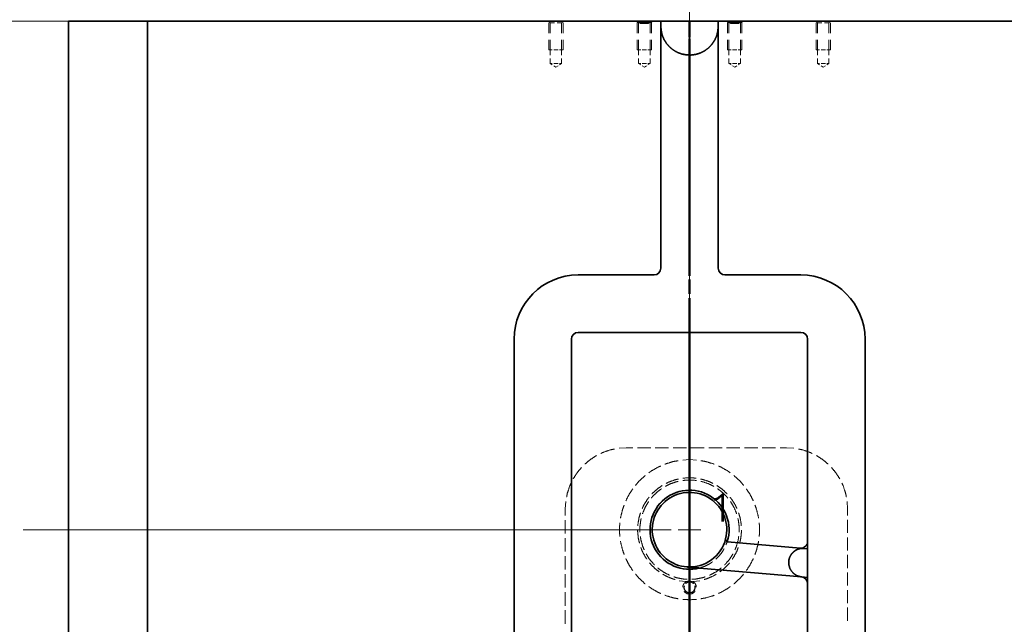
# Model space of a CAD drawing. Header units: millimetres. Extents: x 0 to 1189, y 0 to 841.
# Tile 10 of 28: x 276 to 494, y 508 to 641. Entities that reach past the tile are written whole.
import ezdxf

# ---------------------------------------------------------------- set-up
doc = ezdxf.new("R2010")
doc.units = ezdxf.units.MM
doc.layers.add('1', color=7, linetype='Continuous')
doc.styles.add('mdcsolid', font='simplex.shx')

msp = doc.modelspace()

# ---------------------------------------------------------------- linework, layer by layer
at = {"layer": '1', "color": 4, "linetype": 'Continuous', "lineweight": 13}
for p, q in [((424.42, 232.68), (424.42, 653.52)), ((302.84, 641.1), (201.06, 641.1)), ((420.34, 528.6), (276.92, 528.6))]:
    msp.add_line(p, q, dxfattribs=at)
at = {"layer": '1', "color": 12, "linetype": 'Continuous', "lineweight": 35}
for q in [(286.92, 116.1), (304.43, 641.1)]:
    msp.add_line((286.92, 641.1), q, dxfattribs=at)
at = {"layer": '1', "color": 253, "linetype": 'Continuous', "lineweight": 35}
for p, q in [((304.42, 641.1), (304.42, 116.1)), ((304.42, 641.1), (418.07, 641.1)), ((418.07, 641.1), (418.07, 586.45)), ((424.54, 641.1), (424.31, 641.1)), ((430.77, 641.1), (430.77, 586.45)), ((430.77, 641.1), (544.42, 641.1)), ((416.57, 584.95), (399.77, 584.95)), ((449.07, 584.95), (432.27, 584.95)), ((449.07, 572.25), (399.77, 572.25)), ((385.57, 570.75), (385.57, 386.45)), ((398.27, 570.75), (398.27, 326.04)), ((450.57, 526.04), (450.57, 570.75)), ((463.27, 486.2), (463.27, 570.75)), ((448.94, 524.55), (432.86, 525.95)), ((450.57, 526.04), (450.57, 524.4)), ((450.57, 524.4), (449.81, 524.47)), ((423.9, 520.36), (423.91, 520.36)), ((426.62, 520.12), (449.2, 518.15)), ((449.25, 518.14), (450.57, 518.03)), ((450.57, 518.03), (450.57, 516.65)), ((450.57, 426.04), (450.57, 516.65))]:
    msp.add_line(p, q, dxfattribs=at)
at = {"layer": '1', "color": 251, "linetype": 'Continuous', "lineweight": 13}
for p, q in [((393.17, 641.1), (393.31, 640.95)), ((393.17, 641.1), (393.17, 641.1)), ((393.17, 641.1), (393.17, 641.1)), ((393.41, 640.85), (393.56, 640.71)), ((394.83, 641.1), (394.21, 641.1)), ((395.46, 641.1), (394.83, 641.1)), ((396.11, 640.71), (396.26, 640.85)), ((396.36, 640.95), (396.5, 641.1)), ((396.5, 641.1), (396.5, 641.1)), ((396.5, 641.1), (396.5, 641.1)), ((412.76, 641.1), (412.9, 640.95)), ((412.76, 641.1), (412.76, 641.1)), ((412.76, 641.1), (412.76, 641.1)), ((412.81, 641.1), (412.81, 641)), ((412.81, 640.94), (412.81, 640.85)), ((413, 640.85), (413.15, 640.71)), ((413.51, 640.85), (413.51, 640.75)), ((413.7, 640.85), (413.7, 640.75)), ((414.42, 641.1), (413.8, 641.1)), ((414.42, 640.85), (413.82, 640.85)), ((414.12, 640.85), (414.12, 640.75)), ((414.36, 640.75), (414.36, 640.85)), ((415.05, 641.1), (414.42, 641.1)), ((415.03, 640.85), (414.42, 640.85)), ((414.49, 640.85), (414.49, 640.75)), ((414.73, 640.85), (414.73, 640.75)), ((415.14, 640.85), (415.14, 640.75)), ((415.34, 640.85), (415.34, 640.75)), ((415.7, 640.71), (415.85, 640.85)), ((415.95, 640.95), (416.09, 641.1)), ((416.04, 641), (416.04, 641.1)), ((416.04, 640.85), (416.04, 640.94)), ((416.09, 641.1), (416.09, 641.1)), ((416.09, 641.1), (416.09, 641.1)), ((432.76, 641.1), (432.9, 640.95)), ((432.76, 641.1), (432.76, 641.1)), ((432.76, 641.1), (432.76, 641.1)), ((432.81, 641.1), (432.81, 641)), ((432.81, 640.94), (432.81, 640.85)), ((433, 640.85), (433.15, 640.71)), ((433.51, 640.85), (433.51, 640.75)), ((433.7, 640.85), (433.7, 640.75)), ((434.42, 641.1), (433.8, 641.1)), ((434.42, 640.85), (433.82, 640.85)), ((434.12, 640.85), (434.12, 640.75)), ((434.36, 640.75), (434.36, 640.85)), ((435.05, 641.1), (434.42, 641.1)), ((435.03, 640.85), (434.42, 640.85)), ((434.49, 640.85), (434.49, 640.75)), ((434.73, 640.85), (434.73, 640.75)), ((435.14, 640.85), (435.14, 640.75)), ((435.34, 640.85), (435.34, 640.75)), ((435.7, 640.71), (435.85, 640.85)), ((435.95, 640.95), (436.09, 641.1)), ((436.04, 641), (436.04, 641.1)), ((436.04, 640.85), (436.04, 640.94)), ((436.09, 641.1), (436.09, 641.1)), ((436.09, 641.1), (436.09, 641.1)), ((452.35, 641.1), (452.49, 640.95)), ((452.35, 641.1), (452.35, 641.1)), ((452.35, 641.1), (452.35, 641.1)), ((452.59, 640.85), (452.74, 640.71)), ((454.01, 641.1), (453.39, 641.1)), ((454.64, 641.1), (454.01, 641.1)), ((455.29, 640.71), (455.44, 640.85)), ((455.54, 640.95), (455.68, 641.1)), ((455.68, 641.1), (455.68, 641.1)), ((455.68, 641.1), (455.68, 641.1)), ((393.25, 640.71), (393.25, 638.47)), ((393.56, 640.71), (393.56, 638.47)), ((396.11, 638.47), (396.11, 640.71)), ((396.42, 640.71), (396.42, 638.47)), ((412.84, 640.71), (412.84, 638.47)), ((413.15, 640.71), (413.15, 638.47)), ((413.51, 640.69), (413.51, 640.6)), ((413.57, 640.6), (413.55, 640.6)), ((413.57, 640.6), (413.62, 640.6)), ((413.65, 640.6), (413.7, 640.6)), ((413.7, 640.69), (413.7, 640.6)), ((413.76, 640.6), (413.74, 640.6)), ((413.76, 640.6), (413.9, 640.6)), ((413.99, 640.6), (414.12, 640.6)), ((414.12, 640.69), (414.12, 640.6)), ((414.18, 640.6), (414.16, 640.6)), ((414.18, 640.6), (414.36, 640.6)), ((414.36, 640.6), (414.36, 640.69)), ((414.39, 640.6), (414.39, 640.6)), ((414.39, 640.59), (414.39, 640.59)), ((414.42, 640.59), (414.41, 640.59)), ((414.44, 640.59), (414.42, 640.59)), ((414.45, 640.6), (414.45, 640.6)), ((414.45, 640.59), (414.45, 640.59)), ((414.49, 640.69), (414.49, 640.6)), ((414.49, 640.6), (414.67, 640.6)), ((414.69, 640.6), (414.67, 640.6)), ((414.73, 640.69), (414.73, 640.6)), ((414.73, 640.6), (414.86, 640.6)), ((414.95, 640.6), (415.08, 640.6)), ((415.11, 640.6), (415.08, 640.6)), ((415.14, 640.69), (415.14, 640.6)), ((415.14, 640.6), (415.2, 640.6)), ((415.23, 640.6), (415.28, 640.6)), ((415.3, 640.6), (415.28, 640.6)), ((415.34, 640.69), (415.34, 640.6)), ((415.7, 638.47), (415.7, 640.71)), ((416.01, 640.71), (416.01, 638.47)), ((432.84, 640.71), (432.84, 638.47)), ((433.15, 640.71), (433.15, 638.47)), ((433.51, 640.69), (433.51, 640.6)), ((433.57, 640.6), (433.55, 640.6)), ((433.57, 640.6), (433.62, 640.6)), ((433.65, 640.6), (433.7, 640.6)), ((433.7, 640.69), (433.7, 640.6)), ((433.76, 640.6), (433.74, 640.6)), ((433.76, 640.6), (433.9, 640.6)), ((433.99, 640.6), (434.12, 640.6)), ((434.12, 640.69), (434.12, 640.6)), ((434.18, 640.6), (434.16, 640.6)), ((434.18, 640.6), (434.36, 640.6)), ((434.36, 640.6), (434.36, 640.69)), ((434.39, 640.6), (434.39, 640.6)), ((434.39, 640.59), (434.39, 640.59)), ((434.42, 640.59), (434.41, 640.59)), ((434.44, 640.59), (434.42, 640.59)), ((434.45, 640.6), (434.45, 640.6)), ((434.45, 640.59), (434.45, 640.59)), ((434.49, 640.69), (434.49, 640.6)), ((434.49, 640.6), (434.67, 640.6)), ((434.69, 640.6), (434.67, 640.6)), ((434.73, 640.69), (434.73, 640.6)), ((434.73, 640.6), (434.86, 640.6)), ((434.95, 640.6), (435.08, 640.6)), ((435.11, 640.6), (435.08, 640.6)), ((435.14, 640.69), (435.14, 640.6)), ((435.14, 640.6), (435.2, 640.6)), ((435.23, 640.6), (435.28, 640.6)), ((435.3, 640.6), (435.28, 640.6)), ((435.34, 640.69), (435.34, 640.6)), ((435.7, 638.47), (435.7, 640.71)), ((436.01, 640.71), (436.01, 638.47)), ((452.43, 640.71), (452.43, 638.47)), ((452.74, 640.71), (452.74, 638.47)), ((455.29, 638.47), (455.29, 640.71)), ((455.6, 640.71), (455.6, 638.47)), ((393.25, 636.98), (393.25, 634.75)), ((393.56, 636.98), (393.56, 634.75)), ((396.11, 634.75), (396.11, 636.98)), ((396.42, 636.98), (396.42, 634.75)), ((412.84, 636.98), (412.84, 634.75)), ((413.15, 636.98), (413.15, 634.75)), ((415.7, 634.75), (415.7, 636.98)), ((416.01, 636.98), (416.01, 634.75)), ((432.84, 636.98), (432.84, 634.75)), ((433.15, 636.98), (433.15, 634.75)), ((435.7, 634.75), (435.7, 636.98)), ((436.01, 636.98), (436.01, 634.75)), ((452.43, 636.98), (452.43, 634.75)), ((452.74, 636.98), (452.74, 634.75)), ((455.29, 634.75), (455.29, 636.98)), ((455.6, 636.98), (455.6, 634.75)), ((393.36, 634.75), (393.25, 634.75)), ((393.56, 634.75), (393.44, 634.75)), ((393.56, 634.75), (393.56, 633.61)), ((394.83, 634.75), (394.36, 634.75)), ((395.31, 634.75), (394.83, 634.75)), ((396.11, 634.75), (396.23, 634.75)), ((396.11, 633.61), (396.11, 634.75)), ((396.31, 634.75), (396.42, 634.75)), ((412.95, 634.75), (412.84, 634.75)), ((413.15, 634.75), (413.03, 634.75)), ((413.15, 634.75), (413.15, 633.61)), ((414.42, 634.75), (413.95, 634.75)), ((414.9, 634.75), (414.42, 634.75)), ((415.7, 634.75), (415.82, 634.75)), ((415.7, 633.61), (415.7, 634.75)), ((415.9, 634.75), (416.01, 634.75)), ((432.95, 634.75), (432.84, 634.75)), ((433.15, 634.75), (433.03, 634.75)), ((433.15, 634.75), (433.15, 633.61)), ((434.42, 634.75), (433.95, 634.75)), ((434.9, 634.75), (434.42, 634.75)), ((435.7, 634.75), (435.82, 634.75)), ((435.7, 633.61), (435.7, 634.75)), ((435.9, 634.75), (436.01, 634.75)), ((452.54, 634.75), (452.43, 634.75)), ((452.74, 634.75), (452.62, 634.75)), ((452.74, 634.75), (452.74, 633.61)), ((454.01, 634.75), (453.54, 634.75)), ((454.49, 634.75), (454.01, 634.75)), ((455.29, 634.75), (455.41, 634.75)), ((455.29, 633.61), (455.29, 634.75)), ((455.49, 634.75), (455.6, 634.75)), ((393.56, 632.85), (393.56, 631.71)), ((396.11, 631.71), (396.11, 632.85)), ((413.15, 632.85), (413.15, 631.71)), ((415.7, 631.71), (415.7, 632.85)), ((433.15, 632.85), (433.15, 631.71)), ((435.7, 631.71), (435.7, 632.85)), ((452.74, 632.85), (452.74, 631.71)), ((455.29, 631.71), (455.29, 632.85)), ((393.56, 631.71), (394.04, 631.42)), ((394.83, 631.71), (394.36, 631.71)), ((394.36, 631.23), (394.83, 630.95)), ((395.31, 631.71), (394.83, 631.71)), ((394.83, 630.95), (395.31, 631.23)), ((395.63, 631.42), (396.11, 631.71)), ((413.15, 631.71), (413.63, 631.42)), ((414.42, 631.71), (413.95, 631.71)), ((413.95, 631.23), (414.42, 630.95)), ((414.9, 631.71), (414.42, 631.71)), ((414.42, 630.95), (414.9, 631.23)), ((415.22, 631.42), (415.7, 631.71)), ((433.15, 631.71), (433.63, 631.42)), ((434.42, 631.71), (433.95, 631.71)), ((433.95, 631.23), (434.42, 630.95)), ((434.9, 631.71), (434.42, 631.71)), ((434.42, 630.95), (434.9, 631.23)), ((435.22, 631.42), (435.7, 631.71)), ((452.74, 631.71), (453.22, 631.42)), ((454.01, 631.71), (453.54, 631.71)), ((453.54, 631.23), (454.01, 630.95)), ((454.49, 631.71), (454.01, 631.71)), ((454.01, 630.95), (454.49, 631.23)), ((454.81, 631.42), (455.29, 631.71)), ((410.42, 546.73), (408.84, 546.62)), ((411.9, 546.73), (410.42, 546.73)), ((415.85, 546.73), (412.89, 546.73)), ((419.79, 546.73), (416.83, 546.73)), ((423.74, 546.73), (420.78, 546.73)), ((427.68, 546.73), (424.72, 546.73)), ((431.63, 546.73), (428.67, 546.73)), ((435.57, 546.73), (432.61, 546.73)), ((439.51, 546.73), (436.56, 546.73)), ((443.46, 546.73), (440.5, 546.73)), ((445.92, 546.73), (444.45, 546.73)), ((447.51, 546.62), (445.92, 546.73)), ((424.42, 544.1), (422.91, 544.01)), ((425.94, 544.01), (424.42, 544.1)), ((397.03, 534.81), (396.92, 533.23)), ((459.42, 533.23), (459.32, 534.81)), ((396.92, 533.23), (396.92, 531.73)), ((459.42, 531.77), (459.42, 533.23)), ((396.92, 530.73), (396.92, 527.74)), ((459.42, 527.88), (459.42, 530.8)), ((396.92, 526.75), (396.92, 523.76)), ((459.42, 523.99), (459.42, 526.91)), ((396.92, 522.76), (396.92, 519.77)), ((459.42, 520.11), (459.42, 523.02)), ((459.42, 516.22), (459.42, 519.13)), ((396.92, 518.77), (396.92, 515.78)), ((422.16, 517.32), (423.62, 517.12)), ((425.23, 517.12), (424.63, 517.2)), ((425.23, 517.12), (426.68, 517.32)), ((396.92, 514.78), (396.92, 511.79)), ((459.42, 512.33), (459.42, 515.25)), ((396.92, 510.8), (396.92, 507.8)), ((459.42, 508.44), (459.42, 511.36))]:
    msp.add_line(p, q, dxfattribs=at)
at = {"layer": '1', "color": 1, "linetype": 'Continuous', "lineweight": 50}
for p, q in [((424.42, 638.23), (424.42, 641.2)), ((424.42, 640.6), (424.42, 637.46)), ((424.42, 634.27), (424.42, 637.24)), ((424.42, 636.41), (424.42, 633.26)), ((424.42, 615.45), (424.42, 633.28)), ((424.42, 632.21), (424.42, 613.32)), ((424.42, 611.49), (424.42, 614.46)), ((424.42, 612.27), (424.42, 609.13)), ((424.42, 607.53), (424.42, 610.5)), ((424.42, 608.08), (424.42, 604.93)), ((424.42, 588.72), (424.42, 606.54)), ((424.42, 603.88), (424.42, 584.99)), ((424.42, 584.76), (424.42, 587.73)), ((424.42, 583.94), (424.42, 580.8)), ((424.42, 580.8), (424.42, 583.77)), ((424.42, 561.99), (424.42, 579.81)), ((424.42, 579.75), (424.42, 576.6)), ((424.42, 575.55), (424.42, 556.66)), ((424.42, 558.03), (424.42, 561)), ((424.42, 554.07), (424.42, 557.04)), ((424.42, 555.61), (424.42, 552.47)), ((424.42, 535.26), (424.42, 553.08)), ((424.42, 551.42), (424.42, 548.27)), ((424.42, 547.22), (424.42, 528.33)), ((424.42, 531.3), (424.42, 534.27)), ((424.42, 527.34), (424.42, 530.31)), ((424.42, 527.28), (424.42, 524.14)), ((424.42, 508.53), (424.42, 526.35)), ((424.42, 523.09), (424.42, 519.94)), ((424.42, 518.89), (424.42, 509.45)), ((424.42, 509.45), (424.42, 502.18))]:
    msp.add_line(p, q, dxfattribs=at)
at = {"layer": '1', "color": 30, "linetype": 'Continuous', "lineweight": 13}
for p, q in [((424.42, 526.1), (424.42, 531.1)), ((421.92, 528.6), (426.92, 528.6))]:
    msp.add_line(p, q, dxfattribs=at)
at = {"layer": '1', "color": 253, "linetype": 'Continuous', "lineweight": 35}
for centre, radius, start, end in [((424.42, 647.44), 6.35, 268.9832, 271.0168), ((416.57, 586.45), 1.5, 270, 0), ((432.27, 586.45), 1.5, 180, 270), ((399.77, 570.75), 14.2, 90, 180), ((449.07, 570.75), 14.2, 0, 90), ((399.77, 570.75), 1.5, 90, 180), ((449.07, 570.75), 1.5, 0, 90), ((424.42, 528.6), 8.75, 342.5352, 284.512), ((424.42, 528.6), 8.25, 345.8097, 266.3697), ((424.42, 528.6), 8.25, 266.3697, 345.8097), ((432.91, 526.45), 0.5, 254.1724, 265), ((449.07, 526.04), 1.5, 265, 0), ((449.07, 516.65), 1.5, 0, 85)]:
    msp.add_arc(centre, radius, start, end, dxfattribs=at)
at = {"layer": '1', "color": 251, "linetype": 'Continuous', "lineweight": 13}
for points, knots in [([(393.79, 641.1), (393.29, 641.1), (393.17, 641.1)], [0, 0, 0.797037, 1, 1]), ([(396.5, 641.1), (396.37, 641.1), (395.88, 641.1)], [0, 0, 0.202963, 1, 1]), ([(413.38, 641.1), (412.88, 641.1), (412.76, 641.1)], [0, 0, 0.797037, 1, 1]), ([(413.41, 640.85), (413.28, 640.85), (412.81, 640.85)], [0, 0, 0.218929, 1, 1]), ([(416.04, 640.85), (415.92, 640.85), (415.44, 640.85)], [0, 0, 0.202984, 1, 1]), ([(416.09, 641.1), (415.96, 641.1), (415.47, 641.1)], [0, 0, 0.202963, 1, 1]), ([(433.38, 641.1), (432.88, 641.1), (432.76, 641.1)], [0, 0, 0.797037, 1, 1]), ([(433.41, 640.85), (433.28, 640.85), (432.81, 640.85)], [0, 0, 0.218982, 1, 1]), ([(436.04, 640.85), (435.92, 640.85), (435.44, 640.85)], [0, 0, 0.202971, 1, 1]), ([(436.09, 641.1), (435.6, 641.1), (435.47, 641.1)], [0, 0, 0.781047, 1, 1]), ([(452.97, 641.1), (452.47, 641.1), (452.35, 641.1)], [0, 0, 0.797037, 1, 1]), ([(455.68, 641.1), (455.55, 641.1), (455.06, 641.1)], [0, 0, 0.203015, 1, 1]), ([(393.56, 640.71), (393.68, 640.71), (394.51, 640.71)], [0, 0, 0.132022, 1, 1]), ([(395.15, 640.71), (395.63, 640.71), (396.11, 640.71)], [0, 0, 0.497972, 1, 1]), ([(413.15, 640.71), (413.27, 640.71), (414.1, 640.71)], [0, 0, 0.132022, 1, 1]), ([(414.74, 640.71), (415.58, 640.71), (415.7, 640.71)], [0, 0, 0.867978, 1, 1]), ([(433.15, 640.71), (433.27, 640.71), (434.1, 640.71)], [0, 0, 0.132065, 1, 1]), ([(434.74, 640.71), (435.22, 640.71), (435.7, 640.71)], [0, 0, 0.497972, 1, 1]), ([(452.74, 640.71), (452.86, 640.71), (453.69, 640.71)], [0, 0, 0.132059, 1, 1]), ([(454.33, 640.71), (454.81, 640.71), (455.29, 640.71)], [0, 0, 0.497972, 1, 1]), ([(403.83, 545), (403.67, 544.92), (402.21, 543.94), (401.28, 543.12)], [0, 0, 0.055554, 0.611114, 1, 1]), ([(407.8, 546.44), (406.93, 546.27), (405.26, 545.7), (404.78, 545.46)], [0, 0, 0.277785, 0.833333, 1, 1]), ([(451.57, 545.46), (451.09, 545.7), (449.42, 546.27), (448.55, 546.44)], [0, 0, 0.166669, 0.722224, 1, 1]), ([(455.07, 543.12), (454.14, 543.94), (452.67, 544.92), (452.52, 545)], [0, 0, 0.388886, 0.944446, 1, 1]), ([(421.9, 543.86), (420.85, 543.68), (419.12, 543.16), (418.97, 543.09)], [0, 0, 0.351856, 0.944448, 1, 1]), ([(429.88, 543.09), (429.73, 543.16), (428, 543.68), (426.94, 543.86)], [0, 0, 0.055553, 0.648153, 1, 1]), ([(400.53, 542.37), (399.71, 541.44), (398.73, 539.98), (398.65, 539.82)], [0, 0, 0.388888, 0.944446, 1, 1]), ([(418.04, 542.69), (417.47, 542.45), (415.91, 541.55), (415.41, 541.18)], [0, 0, 0.203704, 0.796295, 1, 1]), ([(433.44, 541.18), (432.94, 541.55), (431.38, 542.45), (430.81, 542.69)], [0, 0, 0.203705, 0.796296, 1, 1]), ([(457.69, 539.82), (457.62, 539.98), (456.63, 541.44), (455.82, 542.37)], [0, 0, 0.05556, 0.611112, 1, 1]), ([(398.19, 538.87), (397.95, 538.39), (397.38, 536.72), (397.21, 535.85)], [0, 0, 0.166669, 0.722222, 1, 1]), ([(414.6, 540.57), (414.46, 540.47), (413.15, 539.23), (412.46, 538.41)], [0, 0, 0.05556, 0.648152, 1, 1]), ([(421.91, 539.28), (421.46, 539.19), (420.04, 538.69), (419.08, 538.19)], [0, 0, 0.152174, 0.644924, 1, 1]), ([(421.99, 539.81), (421.39, 539.69), (419.94, 539.19), (419.23, 538.83)], [0, 0, 0.210151, 0.731877, 1, 1]), ([(424.42, 539.6), (422.93, 539.5), (422.9, 539.49)], [0, 0, 0.985511, 1, 1]), ([(425.89, 540), (424.42, 540.1), (422.96, 540)], [0, 0, 0.499993, 1, 1]), ([(425.94, 539.49), (425.92, 539.5), (424.42, 539.6)], [0, 0, 0.014489, 1, 1]), ([(429.61, 538.83), (428.91, 539.19), (427.46, 539.69), (426.85, 539.81)], [0, 0, 0.268114, 0.78986, 1, 1]), ([(429.77, 538.19), (428.81, 538.69), (427.39, 539.19), (426.94, 539.28)], [0, 0, 0.355071, 0.847828, 1, 1]), ([(436.39, 538.41), (435.7, 539.23), (434.39, 540.47), (434.25, 540.57)], [0, 0, 0.351857, 0.94444, 1, 1]), ([(459.14, 535.85), (458.96, 536.72), (458.4, 538.39), (458.16, 538.87)], [0, 0, 0.277778, 0.833331, 1, 1]), ([(411.84, 537.62), (411, 536.35), (410.32, 534.99)], [0, 0, 0.499991, 1, 1]), ([(418.22, 537.65), (417.48, 537.13), (416.38, 536.11), (415.98, 535.61)], [0, 0, 0.297096, 0.789854, 1, 1]), ([(418.37, 538.36), (417.3, 537.63), (416.16, 536.6), (416.09, 536.52)], [0, 0, 0.442029, 0.963769, 1, 1]), ([(422.01, 536.99), (421.78, 536.94), (420.54, 536.44), (419.39, 535.75), (419.36, 535.73)], [0, 0, 0.077227, 0.532515, 0.987794, 1, 1]), ([(424.42, 537.35), (423.09, 537.24), (422.96, 537.21)], [0, 0, 0.910566, 1, 1]), ([(425.89, 537.21), (425.76, 537.24), (424.42, 537.35)], [0, 0, 0.089409, 1, 1]), ([(429.49, 535.73), (429.46, 535.75), (428.31, 536.44), (427.06, 536.94), (426.84, 536.99)], [0, 0, 0.012206, 0.467485, 0.922773, 1, 1]), ([(432.75, 536.52), (432.69, 536.6), (431.55, 537.63), (430.47, 538.36)], [0, 0, 0.03624, 0.557971, 1, 1]), ([(432.87, 535.61), (432.47, 536.11), (431.37, 537.13), (430.63, 537.65)], [0, 0, 0.210137, 0.702893, 1, 1]), ([(438.53, 534.99), (437.85, 536.35), (437.01, 537.62)], [0, 0, 0.500005, 1, 1]), ([(409.94, 534.05), (409.58, 533.04), (409.16, 531.29), (409.14, 531.12)], [0, 0, 0.351847, 0.944442, 1, 1]), ([(415.46, 535.77), (415.17, 535.43), (414.34, 534.13), (413.94, 533.26)], [0, 0, 0.152171, 0.673909, 1, 1]), ([(415.36, 534.81), (414.66, 533.66), (414.06, 532.28), (414, 532.09)], [0, 0, 0.442026, 0.934774, 1, 1]), ([(418.61, 535.11), (418.36, 534.9), (417.47, 533.9), (416.77, 532.83)], [0, 0, 0.109759, 0.565039, 1, 1]), ([(432.08, 532.83), (431.38, 533.9), (430.49, 534.9), (430.24, 535.11)], [0, 0, 0.43497, 0.890251, 1, 1]), ([(434.91, 533.26), (434.51, 534.13), (433.68, 535.43), (433.39, 535.77)], [0, 0, 0.326094, 0.847821, 1, 1]), ([(434.85, 532.09), (434.79, 532.28), (434.19, 533.66), (433.49, 534.81)], [0, 0, 0.065226, 0.557968, 1, 1]), ([(439.71, 531.12), (439.69, 531.29), (439.27, 533.04), (438.91, 534.05)], [0, 0, 0.055557, 0.648152, 1, 1]), ([(413.57, 532.36), (413.24, 531.28), (412.98, 529.76), (412.97, 529.49)], [0, 0, 0.384055, 0.905798, 1, 1]), ([(416.36, 531.94), (416.19, 531.55), (415.83, 530.26), (415.7, 529.09)], [0, 0, 0.142271, 0.597559, 1, 1]), ([(433.15, 529.09), (433.01, 530.26), (432.66, 531.55), (432.49, 531.94)], [0, 0, 0.40244, 0.857729, 1, 1]), ([(435.88, 529.49), (435.87, 529.76), (435.61, 531.28), (435.27, 532.36)], [0, 0, 0.094202, 0.615942, 1, 1]), ([(409.02, 530.11), (408.95, 529.5), (408.95, 527.69), (409.02, 527.08)], [0, 0, 0.203713, 0.7963, 1, 1]), ([(413.73, 531.11), (413.65, 530.83), (413.45, 529.35), (413.45, 528.09)], [0, 0, 0.094195, 0.586955, 1, 1]), ([(435.4, 528.09), (435.4, 529.35), (435.2, 530.83), (435.12, 531.11)], [0, 0, 0.413046, 0.905809, 1, 1]), ([(439.83, 527.08), (439.9, 527.69), (439.9, 529.5), (439.83, 530.11)], [0, 0, 0.2037, 0.796287, 1, 1]), ([(412.94, 528.51), (412.93, 528.23), (413.08, 526.7), (413.34, 525.6)], [0, 0, 0.094201, 0.615945, 1, 1]), ([(415.71, 528.11), (415.73, 527.59), (415.99, 526.28), (416.35, 525.25)], [0, 0, 0.174801, 0.630079, 1, 1]), ([(432.49, 525.25), (432.86, 526.28), (433.12, 527.59), (433.14, 528.11)], [0, 0, 0.36992, 0.8252, 1, 1]), ([(435.51, 525.6), (435.77, 526.7), (435.92, 528.23), (435.91, 528.51)], [0, 0, 0.384053, 0.905798, 1, 1]), ([(409.14, 526.07), (409.16, 525.9), (409.58, 524.15), (409.94, 523.14)], [0, 0, 0.055558, 0.648153, 1, 1]), ([(413.55, 527.08), (413.65, 526.36), (414.06, 524.91), (414.38, 524.16)], [0, 0, 0.239135, 0.731888, 1, 1]), ([(434.47, 524.16), (434.79, 524.91), (435.2, 526.36), (435.3, 527.08)], [0, 0, 0.268111, 0.760864, 1, 1]), ([(438.91, 523.14), (439.27, 524.15), (439.69, 525.9), (439.71, 526.07)], [0, 0, 0.351848, 0.944443, 1, 1]), ([(413.64, 524.67), (413.98, 523.77), (414.72, 522.43), (414.98, 522.07)], [0, 0, 0.326082, 0.847825, 1, 1]), ([(414.83, 523.25), (415.44, 522.25), (416.38, 521.09), (416.66, 520.83)], [0, 0, 0.384061, 0.876821, 1, 1]), ([(416.79, 524.38), (417.08, 523.84), (417.89, 522.77), (418.61, 522.09)], [0, 0, 0.207321, 0.662612, 1, 1]), ([(430.24, 522.09), (430.96, 522.77), (431.77, 523.84), (432.06, 524.38)], [0, 0, 0.337388, 0.792679, 1, 1]), ([(432.19, 520.83), (432.47, 521.09), (433.41, 522.25), (434.02, 523.25)], [0, 0, 0.123188, 0.615942, 1, 1]), ([(433.87, 522.07), (434.13, 522.43), (434.87, 523.77), (435.21, 524.67)], [0, 0, 0.152176, 0.673916, 1, 1]), ([(410.32, 522.2), (411, 520.85), (411.84, 519.57)], [0, 0, 0.500009, 1, 1]), ([(415.56, 521.28), (415.62, 521.19), (416.69, 520.08), (417.71, 519.27)], [0, 0, 0.03624, 0.557967, 1, 1]), ([(419.38, 521.48), (419.95, 521.07), (421.15, 520.48), (422.01, 520.21)], [0, 0, 0.23984, 0.69512, 1, 1]), ([(426.84, 520.21), (427.7, 520.48), (428.9, 521.07), (429.47, 521.48)], [0, 0, 0.304867, 0.76016, 1, 1]), ([(431.14, 519.27), (432.16, 520.08), (433.22, 521.19), (433.29, 521.28)], [0, 0, 0.442026, 0.96376, 1, 1]), ([(437.01, 519.57), (437.85, 520.85), (438.53, 522.2)], [0, 0, 0.499995, 1, 1]), ([(412.46, 518.78), (413.15, 517.96), (414.46, 516.72), (414.6, 516.62)], [0, 0, 0.351848, 0.94444, 1, 1]), ([(417.4, 520.14), (417.48, 520.06), (418.71, 519.19), (419.98, 518.53)], [0, 0, 0.036232, 0.528976, 1, 1]), ([(422.96, 519.99), (423.75, 519.87), (425.09, 519.87), (425.89, 519.99)], [0, 0, 0.272355, 0.727645, 1, 1]), ([(428.87, 518.53), (430.14, 519.19), (431.37, 520.06), (431.45, 520.14)], [0, 0, 0.471012, 0.963768, 1, 1]), ([(434.25, 516.62), (434.39, 516.72), (435.7, 517.96), (436.39, 518.78)], [0, 0, 0.05556, 0.648143, 1, 1]), ([(418.53, 518.75), (419.21, 518.34), (420.62, 517.74), (421.22, 517.58)], [0, 0, 0.268115, 0.789868, 1, 1]), ([(420.94, 518.19), (421.46, 518), (422.93, 517.7), (423.92, 517.63)], [0, 0, 0.181156, 0.673909, 1, 1]), ([(423.62, 517.12), (423.22, 516.75), (422.97, 516.25), (422.94, 515.91)], [0, 0, 0.380959, 0.761905, 1, 1]), ([(424.42, 517.1), (423.91, 516.99), (423.54, 516.73)], [0, 0, 0.533331, 1, 1]), ([(424.42, 517.05), (423.94, 516.94), (423.58, 516.69)], [0, 0, 0.533308, 1, 1]), ([(424.22, 517.2), (423.76, 517.15), (423.62, 517.12)], [0, 0, 0.764409, 1, 1]), ([(425.31, 516.73), (424.94, 516.99), (424.42, 517.1)], [0, 0, 0.46665, 1, 1]), ([(425.27, 516.69), (424.91, 516.94), (424.42, 517.05)], [0, 0, 0.466673, 1, 1]), ([(424.93, 517.63), (425.92, 517.7), (427.39, 518), (427.91, 518.19)], [0, 0, 0.326087, 0.818834, 1, 1]), ([(425.91, 515.91), (425.88, 516.25), (425.63, 516.75), (425.23, 517.12)], [0, 0, 0.238093, 0.61904, 1, 1]), ([(427.63, 517.58), (428.23, 517.74), (429.64, 518.34), (430.32, 518.75)], [0, 0, 0.210146, 0.731885, 1, 1]), ([(415.41, 516.02), (415.91, 515.65), (417.47, 514.74), (418.04, 514.5)], [0, 0, 0.203705, 0.796296, 1, 1]), ([(423.22, 516.17), (423.17, 515.71), (423.34, 515.22), (423.69, 514.83), (424.1, 514.64)], [0, 0, 0.233341, 0.499998, 0.76668, 1, 1]), ([(423.2, 515), (423.41, 514.73), (423.88, 514.44), (424.42, 514.34), (424.97, 514.44), (425.44, 514.73), (425.65, 515)], [0, 0, 0.119055, 0.309518, 0.500001, 0.69047, 0.880945, 1, 1]), ([(423.28, 516.15), (423.23, 515.72), (423.38, 515.25), (423.72, 514.87), (424.12, 514.7)], [0, 0, 0.233347, 0.50001, 0.766676, 1, 1]), ([(424.73, 514.7), (425.13, 514.87), (425.46, 515.25), (425.62, 515.72), (425.57, 516.15)], [0, 0, 0.233321, 0.499997, 0.766656, 1, 1]), ([(424.75, 514.64), (425.16, 514.83), (425.51, 515.22), (425.67, 515.71), (425.63, 516.17)], [0, 0, 0.233336, 0.500002, 0.766662, 1, 1]), ([(430.81, 514.5), (431.38, 514.74), (432.94, 515.65), (433.44, 516.02)], [0, 0, 0.203704, 0.796295, 1, 1]), ([(418.97, 514.1), (419.12, 514.03), (420.85, 513.51), (421.9, 513.33)], [0, 0, 0.055552, 0.648144, 1, 1]), ([(422.91, 513.18), (424.42, 513.1), (425.94, 513.18)], [0, 0, 0.500007, 1, 1]), ([(426.94, 513.33), (428, 513.51), (429.73, 514.03), (429.88, 514.1)], [0, 0, 0.351847, 0.944447, 1, 1])]:
    msp.add_open_spline(points, degree=1, knots=knots, dxfattribs=at)
at = {"layer": '1', "color": 253, "linetype": 'Continuous', "lineweight": 35}
for points, knots in [([(418.07, 641.1), (418.16, 641.1), (418.85, 641.1), (420.15, 641.1), (421.91, 641.1), (424.31, 641.1)], [0, 0, 0.014038, 0.124044, 0.332006, 0.615129, 1, 1]), ([(424.54, 641.1), (425.6, 641.1), (427.6, 641.1), (429.24, 641.1), (430.34, 641.1), (430.77, 641.1)], [0, 0, 0.170613, 0.491092, 0.754166, 0.930174, 1, 1]), ([(430.77, 639.95), (430.68, 638.88), (430.42, 637.84), (429.98, 636.87), (429.38, 635.98), (428.65, 635.2), (427.79, 634.56), (426.84, 634.07), (425.82, 633.75), (424.76, 633.61), (423.69, 633.64), (422.66, 633.85), (421.67, 634.22), (420.76, 634.76), (419.95, 635.44), (419.27, 636.24), (418.73, 637.14), (418.34, 638.12), (418.14, 639.03), (418.07, 639.95)], [0, 0, 0.053691, 0.107382, 0.161072, 0.214762, 0.268453, 0.322145, 0.375834, 0.429525, 0.483216, 0.536906, 0.589832, 0.642758, 0.695685, 0.748609, 0.801536, 0.854461, 0.907387, 0.953694, 1, 1]), ([(432.77, 525.97), (432.57, 526.08), (432.46, 526.23), (432.42, 526.36), (432.41, 526.49), (432.42, 526.57)], [0, 0, 0.304843, 0.535766, 0.723099, 0.885135, 1, 1]), ([(449.25, 518.14), (448.22, 518.41), (447.34, 519.01), (446.7, 519.87), (446.38, 520.88), (446.42, 521.95), (446.57, 522.45), (446.8, 522.93), (447.11, 523.36), (447.48, 523.73), (447.91, 524.04), (448.38, 524.27), (448.89, 524.42), (449.81, 524.47)], [0, 0, 0.107233, 0.214466, 0.321697, 0.428932, 0.536166, 0.5892, 0.642239, 0.695282, 0.748318, 0.801355, 0.854396, 0.907436, 1, 1]), ([(450.57, 524.4), (450.57, 524.22), (450.57, 524.01), (450.57, 523.37), (450.57, 522.5), (450.57, 520.92), (450.57, 519.83), (450.57, 518.96), (450.57, 518.07), (450.57, 518.03)], [0, 0, 0.028154, 0.061834, 0.162562, 0.299156, 0.546933, 0.717979, 0.853399, 0.993047, 1, 1]), ([(426.62, 520.12), (426.24, 520.16), (423.91, 520.36)], [0, 0, 0.13887, 1, 1])]:
    msp.add_open_spline(points, degree=1, knots=knots, dxfattribs=at)
at = {"layer": '1', "color": 251, "linetype": 'Continuous', "lineweight": 13}
for points in [[(413.53, 640.6), (413.51, 640.6)], [(413.73, 640.6), (413.7, 640.6)], [(414.14, 640.6), (414.12, 640.6)], [(414.41, 640.59), (414.39, 640.59)], [(414.45, 640.59), (414.44, 640.59)], [(414.73, 640.6), (414.71, 640.6)], [(415.14, 640.6), (415.12, 640.6)], [(415.34, 640.6), (415.32, 640.6)], [(433.53, 640.6), (433.51, 640.6)], [(433.73, 640.6), (433.7, 640.6)], [(434.14, 640.6), (434.12, 640.6)], [(434.41, 640.59), (434.39, 640.59)], [(434.45, 640.59), (434.44, 640.59)], [(434.73, 640.6), (434.71, 640.6)], [(435.14, 640.6), (435.12, 640.6)], [(435.34, 640.6), (435.32, 640.6)], [(394.04, 634.75), (393.56, 634.75)], [(396.11, 634.75), (395.63, 634.75)], [(413.63, 634.75), (413.15, 634.75)], [(415.7, 634.75), (415.22, 634.75)], [(433.63, 634.75), (433.15, 634.75)], [(435.7, 634.75), (435.22, 634.75)], [(453.22, 634.75), (452.74, 634.75)], [(455.29, 634.75), (454.81, 634.75)], [(394.04, 631.71), (393.56, 631.71)], [(396.11, 631.71), (395.63, 631.71)], [(413.63, 631.71), (413.15, 631.71)], [(415.7, 631.71), (415.22, 631.71)], [(433.63, 631.71), (433.15, 631.71)], [(435.7, 631.71), (435.22, 631.71)], [(453.22, 631.71), (452.74, 631.71)], [(455.29, 631.71), (454.81, 631.71)]]:
    msp.add_open_spline(points, degree=1, dxfattribs=at)

# ---------------------------------------------------------------- texts
at = {"layer": '1', "color": 1, "linetype": 'Continuous', "lineweight": 13, "insert": (427.74, 530.39), "char_height": 6, "attachment_point": 7, "line_spacing_factor": 0.903614, "style": 'mdcsolid'}
msp.add_mtext('\\W1.4020;1', dxfattribs=at)

doc.saveas('drawing.dxf')
